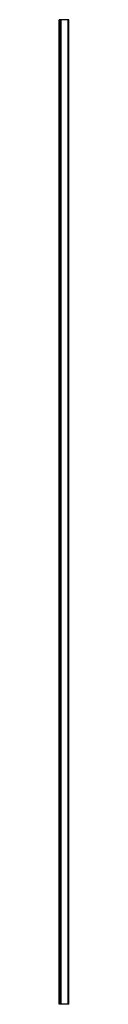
# Model space of a CAD drawing. Header units: millimetres. Extents: x -24 to 2, y 0 to 2500.
import ezdxf

# ---------------------------------------------------------------- set-up
doc = ezdxf.new("R2010")
doc.units = ezdxf.units.MM
doc.header["$LTSCALE"] = 10
doc.linetypes.add('ALLCAD_Strich', pattern=[0.2, 0.15, -0.05])
doc.layers.add('BESCH_KONT_sich_schn_seit_2d', color=160, linetype='Continuous')

msp = doc.modelspace()

# ---------------------------------------------------------------- linework, layer by layer
at = {"layer": 'BESCH_KONT_sich_schn_seit_2d', "linetype": 'ALLCAD_Strich', "extrusion": (-1.09476e-47, 1, -2.22045e-16)}
for p, q in [((-18.5, 2500, 22), (-23.5, 2500, 22)), ((-23.5, 0, 22), (-23.5, 2500, 22)), ((-22.5, 0, 22), (-22.5, 2500, 22)), ((-21.5, 0, 22), (-21.5, 2500, 22)), ((-21, 0, 22), (-21, 2500, 22)), ((-20.8, 0, 22), (-20.8, 2500, 22)), ((-19.5, 0, 22), (-19.5, 2500, 22)), ((-19, 0, 22), (-19, 2500, 22)), ((0, 2500, 22), (-18.5, 2500, 22)), ((-18.5, 0, 22), (-18.5, 2500, 22)), ((1.5, 2500, 22), (0, 2500, 22)), ((0, 0, 22), (0, 2500, 22)), ((1.5, 0, 22), (1.5, 2500, 22)), ((-18.5, 0, 22), (-23.5, 0, 22)), ((-19.5, 0, 22), (-19.5, 0, 22)), ((-19.5, 0, 22), (-19.5, 0, 22)), ((-19.5, 0, 22), (-19.5, 0, 22)), ((-19.5, 0, 22), (-19.5, 0, 22)), ((-19.5, 0, 22), (-19.5, 0, 22)), ((-19.5, 0, 22), (-19.5, 0, 22)), ((-19.5, 0, 22), (-19.5, 0, 22)), ((-19.5, 0, 22), (-19.5, 0, 22)), ((-19.5, 0, 22), (-19.5, 0, 22)), ((-19.5, 0, 22), (-19.5, 0, 22)), ((-19.5, 0, 22), (-19.5, 0, 22)), ((-19.5, 0, 22), (-19.5, 0, 22)), ((-19.5, 0, 22), (-19.5, 0, 22)), ((-19.5, 0, 22), (-19.5, 0, 22)), ((-19.5, 0, 22), (-19.5, 0, 22)), ((-19.5, 0, 22), (-19.5, 0, 22)), ((-19.5, 0, 22), (-19.5, 0, 22)), ((-19.5, 0, 22), (-19.5, 0, 22)), ((-19.5, 0, 22), (-19.5, 0, 22)), ((0, 0, 22), (-18.5, 0, 22)), ((1.5, 0, 22), (0, 0, 22))]:
    msp.add_line(p, q, dxfattribs=at)

doc.saveas('drawing.dxf')
